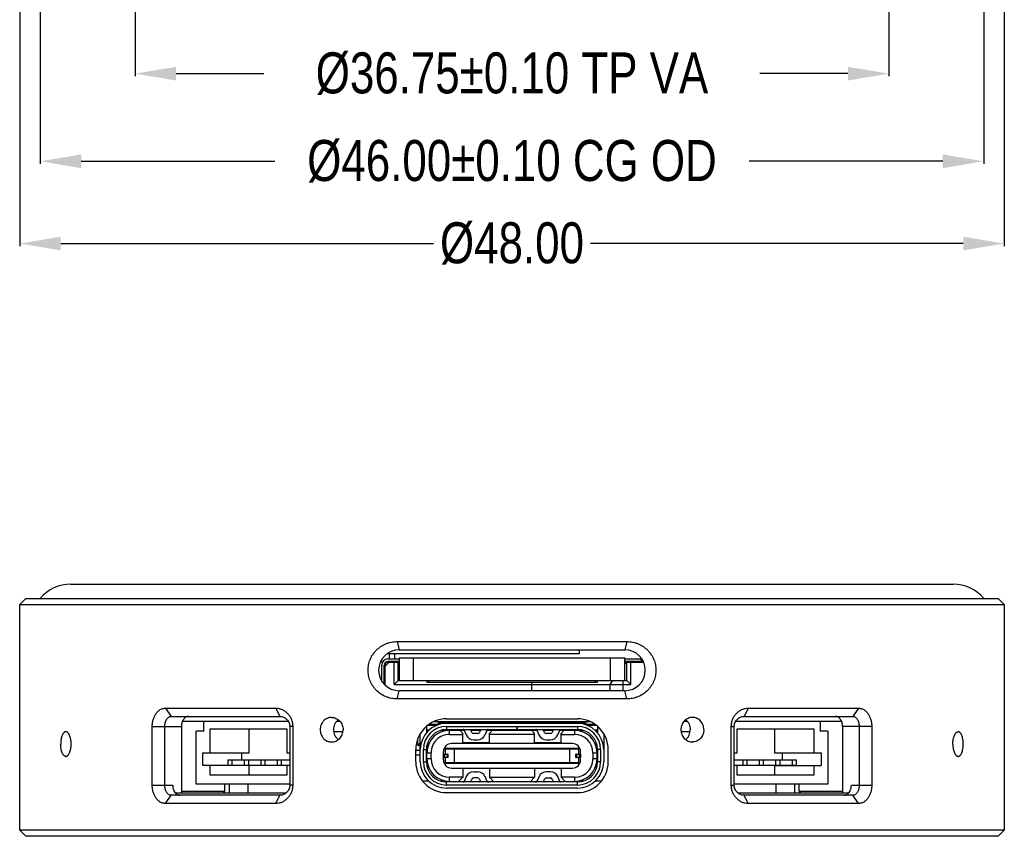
# Model space of a CAD drawing. Header units: inches. Extents: x -68 to 187, y 12 to 135.
# Tile 7 of 10: x 30 to 78, y 18 to 58. Entities that reach past the tile are written whole.
import ezdxf

# ---------------------------------------------------------------- set-up
doc = ezdxf.new("R2010")
doc.units = ezdxf.units.IN
doc.header["$LTSCALE"] = 1.21
doc.header["$MEASUREMENT"] = 0
doc.header["$PDMODE"] = 3
doc.header["$PDSIZE"] = 0.3125
doc.layers.get('0').update_dxf_attribs({"linetype": 'CONTINUOUS'})
doc.layers.get('Defpoints').update_dxf_attribs({"linetype": 'CONTINUOUS'})
doc.layers.add('DIM', color=3, linetype='CONTINUOUS')
doc.styles.get("Standard").update_dxf_attribs({"font": 'txt', "width": 0.8})
doc.dimstyles.get("Standard").update_dxf_attribs({"dimtxt": 0.15625, "dimasz": 0.1875, "dimexe": 0.125, "dimexo": 0.0625, "dimgap": 0.09, "dimtad": 0, "dimtih": 1, "dimtoh": 1, "dimzin": 4, "dimdsep": 46, "dimtxsty": 'Standard', "dimblk": '_FILLED', "dimblk1": '_FILLED', "dimblk2": '_FILLED', "dimcen": 0.09, "dimazin": 1, "dimtp": 0.01, "dimtm": 0.01, "dimtfac": 1, "dimtofl": 0, "dimtmove": 0, "dimatfit": 3, "dimldrblk": '_FILLED', "dimfxl": 1, "dimtolj": 1, "dimtzin": 4, "dimarcsym": 0})

# ---------------------------------------------------------------- blocks, each defined once
blk = doc.blocks.new('_FILLED')
at = {"color": 0, "linetype": 'ByBlock'}
blk.add_solid([(0, 0), (-1, 0.167), (-1, -0.167)], dxfattribs=at)
blk = doc.blocks.new('*D1')
at = {"layer": 'Defpoints', "color": 0}
for p in [(35.367, 85.149), (72.117, 85.149), (72.117, 55.503)]:
    blk.add_point(p, dxfattribs=at)
at = {"layer": 'DIM', "color": 0, "lineweight": -2}
for p, q in [((35.367, 85.086), (35.367, 55.378)), ((72.117, 85.086), (72.117, 55.378)), ((37.367, 55.503), (41.652, 55.503)), ((70.117, 55.503), (65.832, 55.503))]:
    blk.add_line(p, q, dxfattribs=at)
at = {"layer": 'DIM', "color": 0, "lineweight": -2, "xscale": 2, "yscale": 2, "zscale": 2, "rotation": 180}
blk.add_blockref('_FILLED', (35.367, 55.503), dxfattribs=at)
at = {"layer": 'DIM', "color": 0, "lineweight": -2, "xscale": 2, "yscale": 2, "zscale": 2}
blk.add_blockref('_FILLED', (72.117, 55.503), dxfattribs=at)
at = {"layer": 'DIM', "color": 0, "insert": (53.742, 55.503), "char_height": 2, "attachment_point": 5}
blk.add_mtext('\\A1;%%C36.75%%p0.10 TP VA', dxfattribs=at)
blk = doc.blocks.new('*D2')
at = {"layer": 'Defpoints', "color": 0}
for p in [(30.742, 85.149), (76.742, 85.149), (76.742, 51.229)]:
    blk.add_point(p, dxfattribs=at)
at = {"layer": 'DIM', "color": 0, "lineweight": -2}
for p, q in [((30.742, 85.086), (30.742, 51.104)), ((76.742, 85.086), (76.742, 51.104)), ((32.742, 51.229), (42.186, 51.229)), ((74.742, 51.229), (65.299, 51.229))]:
    blk.add_line(p, q, dxfattribs=at)
at = {"layer": 'DIM', "color": 0, "lineweight": -2, "xscale": 2, "yscale": 2, "zscale": 2, "rotation": 180}
blk.add_blockref('_FILLED', (30.742, 51.229), dxfattribs=at)
at = {"layer": 'DIM', "color": 0, "lineweight": -2, "xscale": 2, "yscale": 2, "zscale": 2}
blk.add_blockref('_FILLED', (76.742, 51.229), dxfattribs=at)
at = {"layer": 'DIM', "color": 0, "insert": (53.742, 51.229), "char_height": 2, "attachment_point": 5}
blk.add_mtext('\\A1;%%C46.00%%p0.10 CG OD', dxfattribs=at)
blk = doc.blocks.new('*D3')
at = {"layer": 'Defpoints', "color": 0}
for p in [(29.742, 85.149), (77.742, 85.149), (77.742, 47.216)]:
    blk.add_point(p, dxfattribs=at)
at = {"layer": 'DIM', "color": 0, "lineweight": -2}
for p, q in [((29.742, 85.086), (29.742, 47.091)), ((77.742, 85.086), (77.742, 47.091)), ((31.742, 47.216), (49.919, 47.216)), ((75.742, 47.216), (57.566, 47.216))]:
    blk.add_line(p, q, dxfattribs=at)
at = {"layer": 'DIM', "color": 0, "lineweight": -2, "xscale": 2, "yscale": 2, "zscale": 2, "rotation": 180}
blk.add_blockref('_FILLED', (29.742, 47.216), dxfattribs=at)
at = {"layer": 'DIM', "color": 0, "lineweight": -2, "xscale": 2, "yscale": 2, "zscale": 2}
blk.add_blockref('_FILLED', (77.742, 47.216), dxfattribs=at)
at = {"layer": 'DIM', "color": 0, "insert": (53.742, 47.216), "char_height": 2, "attachment_point": 5}
blk.add_mtext('\\A1;%%C48.00', dxfattribs=at)

msp = doc.modelspace()

# ---------------------------------------------------------------- linework, layer by layer
at = {"color": 7, "linetype": 'Continuous'}
for p, q in [((32.242, 30.605), (75.242, 30.605)), ((30.042, 29.905), (29.742, 29.605)), ((30.042, 29.905), (77.442, 29.905)), ((77.442, 29.905), (77.742, 29.605)), ((29.742, 18.605), (29.742, 29.605)), ((29.742, 29.605), (77.742, 29.605)), ((77.742, 29.605), (77.742, 18.605)), ((48.149, 27.805), (48.242, 27.405)), ((48.149, 27.805), (59.335, 27.805)), ((48.242, 27.405), (59.242, 27.405)), ((57.018, 27.405), (57.018, 27.205)), ((59.335, 27.805), (59.242, 27.405)), ((57.018, 27.205), (47.643, 27.205)), ((47.692, 26.955), (48.242, 26.955)), ((47.75, 27.205), (47.75, 26.955)), ((48.008, 27.205), (48.008, 26.955)), ((48.242, 27.005), (48.242, 25.905)), ((48.242, 27.005), (59.242, 27.005)), ((48.942, 25.905), (48.942, 27.005)), ((58.542, 25.905), (58.542, 27.005)), ((59.242, 25.905), (59.242, 27.005)), ((59.242, 26.955), (60.077, 26.955)), ((60.042, 26.955), (60.042, 26.835)), ((47.436, 26.805), (47.326, 26.805)), ((47.392, 25.879), (47.392, 26.655)), ((47.512, 25.722), (47.512, 26.655)), ((47.512, 26.655), (47.542, 26.655)), ((47.542, 26.655), (47.542, 25.691)), ((47.543, 26.555), (47.552, 26.555)), ((47.552, 26.555), (47.562, 26.552)), ((47.562, 26.605), (47.762, 26.805)), ((47.562, 25.672), (47.562, 26.605)), ((47.692, 26.805), (47.692, 26.835)), ((48.242, 26.835), (47.692, 26.835)), ((47.692, 26.805), (48.242, 26.805)), ((47.992, 25.705), (47.992, 26.805)), ((48.192, 25.905), (48.192, 26.805)), ((48.192, 26.505), (48.242, 26.505)), ((60.042, 26.835), (59.242, 26.835)), ((59.242, 26.805), (60.158, 26.805)), ((59.242, 26.755), (59.342, 26.755)), ((59.342, 25.905), (59.342, 26.805)), ((59.542, 25.705), (59.542, 26.805)), ((47.542, 26.046), (47.562, 26.105)), ((47.562, 26.105), (47.542, 26.105)), ((47.543, 26.155), (47.552, 26.155)), ((47.552, 26.155), (47.562, 26.157)), ((48.192, 25.905), (47.992, 25.705)), ((47.992, 25.705), (59.542, 25.705)), ((48.192, 25.905), (59.342, 25.905)), ((49.592, 25.905), (49.592, 25.805)), ((57.892, 25.805), (49.592, 25.805)), ((49.692, 25.905), (49.692, 25.805)), ((54.692, 25.805), (54.692, 25.405)), ((57.792, 25.905), (57.792, 25.805)), ((57.892, 25.905), (57.892, 25.805)), ((58.529, 25.705), (58.652, 25.905)), ((58.529, 25.405), (58.529, 25.705)), ((59.143, 25.905), (59.143, 25.405)), ((59.542, 25.705), (59.342, 25.905)), ((48.149, 25.005), (48.242, 25.405)), ((59.335, 25.005), (48.149, 25.005)), ((59.242, 25.405), (48.242, 25.405)), ((59.335, 25.005), (59.242, 25.405)), ((36.849, 24.555), (37.131, 24.155)), ((36.849, 24.555), (42.231, 24.555)), ((42.231, 24.555), (42.423, 24.155)), ((65.254, 24.555), (65.062, 24.155)), ((65.254, 24.555), (70.635, 24.555)), ((70.635, 24.555), (70.353, 24.155)), ((37.131, 24.155), (42.423, 24.155)), ((50.552, 24.035), (56.932, 24.035)), ((65.062, 24.155), (70.353, 24.155)), ((36.204, 20.805), (36.204, 23.655)), ((36.204, 23.655), (37.624, 23.655)), ((36.817, 20.805), (36.817, 23.655)), ((37.624, 23.655), (37.624, 20.405)), ((42.843, 23.905), (37.671, 23.905)), ((38.719, 23.436), (38.719, 23.905)), ((39.025, 22.375), (39.025, 23.545)), ((39.025, 23.545), (42.761, 23.545)), ((40.937, 22.375), (40.937, 23.545)), ((42.761, 23.545), (42.761, 22.375)), ((42.91, 23.655), (42.91, 20.805)), ((43.053, 23.655), (42.91, 23.655)), ((43.053, 23.655), (43.053, 20.805)), ((45.363, 23.905), (45.192, 23.905)), ((49.572, 23.67), (49.572, 23.358)), ((50.043, 23.704), (49.614, 23.704)), ((50.142, 23.754), (49.68, 23.754)), ((49.943, 23.905), (57.541, 23.905)), ((50.142, 23.835), (50.142, 23.747)), ((50.142, 23.835), (57.342, 23.835)), ((50.332, 23.905), (50.332, 23.835)), ((56.932, 23.815), (50.552, 23.815)), ((50.552, 23.665), (50.552, 23.515)), ((50.552, 23.665), (56.932, 23.665)), ((50.602, 23.835), (50.602, 23.905)), ((51.102, 23.835), (51.102, 23.905)), ((51.132, 23.905), (51.132, 23.835)), ((51.552, 23.905), (51.552, 23.835)), ((51.892, 23.905), (51.892, 23.835)), ((52.092, 23.905), (52.092, 23.835)), ((52.392, 23.905), (52.392, 23.835)), ((52.592, 23.905), (52.592, 23.835)), ((52.892, 23.905), (52.892, 23.835)), ((53.092, 23.905), (53.092, 23.835)), ((53.392, 23.905), (53.392, 23.835)), ((53.592, 23.905), (53.592, 23.835)), ((53.892, 23.905), (53.892, 23.835)), ((53.987, 23.665), (53.987, 23.515)), ((53.997, 23.515), (53.997, 23.665)), ((54.092, 23.905), (54.092, 23.835)), ((54.392, 23.905), (54.392, 23.835)), ((54.592, 23.905), (54.592, 23.835)), ((54.892, 23.905), (54.892, 23.835)), ((55.092, 23.905), (55.092, 23.835)), ((55.392, 23.905), (55.392, 23.835)), ((55.592, 23.905), (55.592, 23.835)), ((55.932, 23.905), (55.932, 23.835)), ((56.352, 23.905), (56.352, 23.835)), ((56.382, 23.835), (56.382, 23.905)), ((56.882, 23.835), (56.882, 23.905)), ((56.932, 23.665), (56.932, 23.515)), ((57.152, 23.905), (57.152, 23.835)), ((57.342, 23.835), (57.342, 23.747)), ((57.804, 23.754), (57.342, 23.754)), ((57.87, 23.704), (57.441, 23.704)), ((57.912, 23.67), (57.912, 23.358)), ((62.293, 23.905), (62.121, 23.905)), ((64.432, 23.655), (64.574, 23.655)), ((64.432, 20.805), (64.432, 23.655)), ((64.574, 20.805), (64.574, 23.655)), ((69.813, 23.905), (64.641, 23.905)), ((64.723, 23.545), (68.459, 23.545)), ((64.723, 22.375), (64.723, 23.545)), ((66.547, 23.545), (66.547, 22.375)), ((68.459, 23.545), (68.459, 22.375)), ((68.765, 23.905), (68.765, 23.436)), ((71.281, 23.655), (69.86, 23.655)), ((69.86, 23.655), (69.86, 20.405)), ((70.668, 23.655), (70.668, 20.805)), ((71.281, 23.655), (71.281, 20.805)), ((38.348, 20.855), (38.348, 23.436)), ((38.719, 23.436), (38.348, 23.436)), ((45.507, 23.405), (45.058, 23.405)), ((49.272, 21.935), (49.272, 23.315)), ((49.597, 23.475), (49.597, 23.387)), ((49.683, 23.475), (49.597, 23.475)), ((50.275, 23.475), (51.41, 23.475)), ((50.552, 23.515), (56.932, 23.515)), ((50.697, 23.275), (50.697, 23.475)), ((50.697, 23.275), (51.342, 23.275)), ((51.342, 23.325), (51.192, 23.475)), ((51.342, 22.83), (51.342, 23.325)), ((51.405, 23.485), (51.509, 23.252)), ((51.783, 23.374), (51.72, 23.515)), ((51.738, 23.475), (52.196, 23.475)), ((52.06, 23.315), (51.874, 23.315)), ((52.214, 23.515), (52.151, 23.374)), ((52.426, 23.252), (52.529, 23.485)), ((52.524, 23.475), (54.959, 23.475)), ((52.792, 23.475), (52.642, 23.325)), ((52.642, 22.83), (52.642, 23.325)), ((54.842, 23.275), (52.642, 23.275)), ((52.892, 23.475), (52.892, 23.515)), ((53.192, 23.515), (53.192, 23.475)), ((54.292, 23.475), (54.292, 23.515)), ((54.592, 23.515), (54.592, 23.475)), ((54.842, 23.325), (54.692, 23.475)), ((54.842, 22.83), (54.842, 23.325)), ((54.954, 23.485), (55.058, 23.252)), ((55.332, 23.374), (55.269, 23.515)), ((55.287, 23.475), (55.745, 23.475)), ((55.609, 23.315), (55.423, 23.315)), ((55.763, 23.515), (55.7, 23.374)), ((55.975, 23.252), (56.078, 23.485)), ((56.073, 23.475), (57.209, 23.475)), ((56.292, 23.475), (56.142, 23.325)), ((56.142, 22.83), (56.142, 23.325)), ((56.142, 23.275), (56.787, 23.275)), ((56.787, 23.475), (56.787, 23.275)), ((57.887, 23.475), (57.801, 23.475)), ((57.887, 23.387), (57.887, 23.475)), ((58.212, 23.315), (58.212, 21.935)), ((62.434, 23.405), (61.985, 23.405)), ((69.137, 23.436), (68.765, 23.436)), ((69.137, 23.436), (69.137, 20.855)), ((49.137, 23.031), (49.137, 22.784)), ((49.152, 22.749), (49.272, 22.869)), ((49.187, 22.734), (49.272, 22.734)), ((49.594, 22.734), (49.597, 22.734)), ((49.597, 22.085), (49.597, 22.746)), ((50.459, 22.643), (50.522, 22.58)), ((50.522, 22.555), (50.522, 22.58)), ((56.962, 22.58), (50.522, 22.58)), ((56.687, 22.83), (50.797, 22.83)), ((50.857, 22.555), (50.857, 22.58)), ((50.892, 22.555), (50.892, 22.56)), ((51.092, 22.56), (51.092, 22.555)), ((51.127, 22.555), (51.127, 22.58)), ((51.342, 22.875), (52.642, 22.875)), ((51.874, 23.015), (52.06, 23.015)), ((52.357, 22.555), (52.357, 22.58)), ((52.392, 22.555), (52.392, 22.56)), ((52.592, 22.56), (52.592, 22.555)), ((52.627, 22.555), (52.627, 22.58)), ((52.857, 22.555), (52.857, 22.58)), ((52.892, 22.555), (52.892, 22.56)), ((53.092, 22.56), (53.092, 22.555)), ((53.127, 22.555), (53.127, 22.58)), ((53.357, 22.555), (53.357, 22.58)), ((53.392, 22.567), (53.378, 22.58)), ((53.392, 22.555), (53.392, 22.567)), ((53.592, 22.567), (53.606, 22.58)), ((53.592, 22.567), (53.592, 22.555)), ((53.627, 22.555), (53.627, 22.58)), ((53.857, 22.555), (53.857, 22.58)), ((53.892, 22.567), (53.878, 22.58)), ((53.892, 22.555), (53.892, 22.567)), ((54.092, 22.567), (54.106, 22.58)), ((54.092, 22.567), (54.092, 22.555)), ((54.127, 22.555), (54.127, 22.58)), ((54.357, 22.555), (54.357, 22.58)), ((54.392, 22.555), (54.392, 22.56)), ((54.592, 22.56), (54.592, 22.555)), ((54.627, 22.555), (54.627, 22.58)), ((54.842, 22.875), (56.142, 22.875)), ((54.857, 22.555), (54.857, 22.58)), ((54.892, 22.555), (54.892, 22.56)), ((55.092, 22.56), (55.092, 22.555)), ((55.127, 22.555), (55.127, 22.58)), ((55.423, 23.015), (55.609, 23.015)), ((56.357, 22.555), (56.357, 22.58)), ((56.392, 22.555), (56.392, 22.56)), ((56.592, 22.56), (56.592, 22.555)), ((56.627, 22.555), (56.627, 22.58)), ((56.962, 22.58), (57.026, 22.643)), ((56.962, 22.555), (56.962, 22.58)), ((57.887, 22.085), (57.887, 22.746)), ((38.664, 21.759), (38.664, 22.375)), ((38.664, 22.375), (40.937, 22.375)), ((40.577, 22.03), (40.577, 22.375)), ((42.761, 22.375), (42.91, 22.375)), ((49.052, 21.935), (49.052, 22.535)), ((49.272, 22.264), (49.052, 22.264)), ((49.272, 22.484), (49.087, 22.484)), ((49.422, 21.935), (49.422, 22.535)), ((49.422, 22.535), (49.572, 22.535)), ((49.572, 21.935), (49.572, 22.535)), ((49.597, 22.484), (49.572, 22.484)), ((49.597, 22.264), (49.572, 22.264)), ((49.597, 22.375), (49.797, 22.375)), ((49.797, 22.085), (49.597, 22.085)), ((49.797, 22.085), (49.797, 22.375)), ((50.397, 22.03), (50.397, 22.43)), ((50.397, 22.305), (50.597, 22.305)), ((50.627, 22.155), (50.397, 22.155)), ((50.403, 22.155), (50.403, 22.305)), ((50.453, 22.305), (50.453, 22.155)), ((50.497, 22.305), (50.497, 22.555)), ((56.987, 22.555), (50.497, 22.555)), ((50.497, 21.905), (50.497, 22.155)), ((50.598, 22.155), (50.598, 22.305)), ((50.627, 22.305), (50.598, 22.305)), ((50.627, 22.155), (50.627, 22.305)), ((50.939, 21.905), (50.939, 22.555)), ((56.545, 22.555), (56.545, 21.905)), ((56.887, 22.305), (56.857, 22.305)), ((56.857, 22.155), (56.857, 22.305)), ((56.857, 22.155), (56.887, 22.155)), ((56.887, 22.305), (57.087, 22.305)), ((56.887, 22.305), (56.887, 22.155)), ((57.087, 22.155), (56.887, 22.155)), ((56.987, 22.555), (56.987, 22.305)), ((56.987, 22.155), (56.987, 21.905)), ((57.032, 22.155), (57.032, 22.305)), ((57.082, 22.305), (57.082, 22.155)), ((57.087, 22.03), (57.087, 22.43)), ((57.687, 22.375), (57.887, 22.375)), ((57.687, 22.375), (57.687, 22.085)), ((57.887, 22.085), (57.687, 22.085)), ((58.062, 22.535), (57.912, 22.535)), ((57.912, 22.535), (57.912, 21.935)), ((58.062, 22.535), (58.062, 21.935)), ((58.432, 21.935), (58.432, 22.535)), ((64.574, 22.375), (64.723, 22.375)), ((66.547, 22.375), (68.82, 22.375)), ((66.908, 22.375), (66.908, 22.03)), ((68.82, 22.375), (68.82, 21.759)), ((40.937, 21.759), (38.664, 21.759)), ((39.025, 21.293), (39.025, 21.759)), ((39.889, 22.03), (39.889, 21.78)), ((39.889, 22.03), (42.91, 22.03)), ((39.889, 21.78), (42.91, 21.78)), ((40.09, 22.03), (40.09, 21.78)), ((40.577, 21.759), (40.577, 21.78)), ((40.691, 22.03), (40.691, 21.78)), ((40.891, 22.03), (40.891, 21.78)), ((40.937, 21.293), (40.937, 21.759)), ((41.493, 22.03), (41.493, 21.78)), ((41.693, 22.03), (41.693, 21.78)), ((42.294, 22.03), (42.294, 21.78)), ((42.495, 22.03), (42.495, 21.78)), ((42.761, 21.759), (42.761, 21.293)), ((42.91, 21.759), (42.761, 21.759)), ((49.422, 21.935), (49.572, 21.935)), ((50.522, 21.88), (50.459, 21.816)), ((50.497, 21.905), (56.987, 21.905)), ((50.522, 21.88), (50.522, 21.905)), ((50.522, 21.88), (56.962, 21.88)), ((50.797, 21.63), (56.687, 21.63)), ((50.857, 21.905), (50.857, 21.88)), ((50.892, 21.899), (50.892, 21.905)), ((51.092, 21.905), (51.092, 21.899)), ((51.127, 21.88), (51.127, 21.905)), ((51.342, 21.63), (51.342, 21.185)), ((52.357, 21.88), (52.357, 21.905)), ((52.392, 21.899), (52.392, 21.905)), ((52.592, 21.905), (52.592, 21.899)), ((52.627, 21.905), (52.627, 21.88)), ((52.642, 21.63), (52.642, 21.185)), ((52.857, 21.88), (52.857, 21.905)), ((52.892, 21.899), (52.892, 21.905)), ((53.092, 21.905), (53.092, 21.899)), ((53.127, 21.88), (53.127, 21.905)), ((53.357, 21.905), (53.357, 21.88)), ((53.378, 21.88), (53.392, 21.892)), ((53.392, 21.892), (53.392, 21.905)), ((53.592, 21.905), (53.592, 21.892)), ((53.606, 21.88), (53.592, 21.892)), ((53.627, 21.88), (53.627, 21.905)), ((53.857, 21.88), (53.857, 21.905)), ((53.878, 21.88), (53.892, 21.892)), ((53.892, 21.892), (53.892, 21.905)), ((54.092, 21.905), (54.092, 21.892)), ((54.106, 21.88), (54.092, 21.892)), ((54.127, 21.905), (54.127, 21.88)), ((54.357, 21.88), (54.357, 21.905)), ((54.392, 21.899), (54.392, 21.905)), ((54.592, 21.905), (54.592, 21.899)), ((54.627, 21.88), (54.627, 21.905)), ((54.842, 21.63), (54.842, 21.185)), ((54.857, 21.905), (54.857, 21.88)), ((54.892, 21.899), (54.892, 21.905)), ((55.092, 21.905), (55.092, 21.899)), ((55.127, 21.88), (55.127, 21.905)), ((56.142, 21.63), (56.142, 21.185)), ((56.357, 21.88), (56.357, 21.905)), ((56.392, 21.899), (56.392, 21.905)), ((56.592, 21.905), (56.592, 21.899)), ((56.627, 21.905), (56.627, 21.88)), ((56.962, 21.88), (56.962, 21.905)), ((56.962, 21.88), (57.026, 21.816)), ((58.062, 21.935), (57.912, 21.935)), ((64.574, 22.03), (67.595, 22.03)), ((64.574, 21.78), (67.595, 21.78)), ((64.723, 21.759), (64.574, 21.759)), ((64.723, 21.293), (64.723, 21.759)), ((64.989, 22.03), (64.989, 21.78)), ((65.19, 22.03), (65.19, 21.78)), ((65.791, 22.03), (65.791, 21.78)), ((65.992, 22.03), (65.992, 21.78)), ((66.547, 21.759), (68.82, 21.759)), ((66.547, 21.759), (66.547, 21.293)), ((66.593, 22.03), (66.593, 21.78)), ((66.793, 22.03), (66.793, 21.78)), ((66.908, 21.78), (66.908, 21.759)), ((67.395, 22.03), (67.395, 21.78)), ((67.595, 22.03), (67.595, 21.78)), ((68.459, 21.759), (68.459, 21.293)), ((42.761, 21.293), (39.025, 21.293)), ((51.342, 21.185), (50.697, 21.185)), ((50.697, 20.985), (50.697, 21.185)), ((51.142, 20.985), (51.342, 21.185)), ((51.509, 21.217), (51.405, 20.984)), ((51.874, 21.455), (52.06, 21.455)), ((52.06, 21.155), (51.874, 21.155)), ((52.529, 20.984), (52.426, 21.217)), ((52.642, 21.185), (54.842, 21.185)), ((52.642, 21.185), (52.842, 20.985)), ((54.642, 20.985), (54.842, 21.185)), ((55.06, 21.217), (54.956, 20.984)), ((55.611, 21.455), (55.425, 21.455)), ((55.425, 21.155), (55.611, 21.155)), ((56.08, 20.984), (55.977, 21.217)), ((56.787, 21.185), (56.142, 21.185)), ((56.142, 21.185), (56.342, 20.985)), ((56.787, 21.185), (56.787, 20.985)), ((68.459, 21.293), (64.723, 21.293)), ((36.204, 20.805), (37.2, 20.805)), ((42.91, 20.855), (38.348, 20.855)), ((39.742, 20.505), (39.742, 20.855)), ((39.961, 20.855), (39.961, 20.405)), ((40.87, 20.855), (40.87, 20.405)), ((43.053, 20.805), (42.91, 20.805)), ((49.376, 21.004), (49.679, 21.004)), ((50.259, 21.004), (50.342, 21.004)), ((50.342, 21.045), (50.342, 21.004)), ((50.552, 20.805), (50.552, 20.955)), ((56.932, 20.955), (50.552, 20.955)), ((56.932, 20.805), (50.552, 20.805)), ((56.932, 20.655), (50.552, 20.655)), ((50.697, 20.985), (51.405, 20.985)), ((50.742, 20.955), (50.742, 20.985)), ((51.042, 20.985), (51.042, 20.955)), ((51.72, 20.955), (51.783, 21.095)), ((51.734, 20.985), (52.201, 20.985)), ((52.145, 20.985), (52.17, 20.955)), ((52.151, 21.095), (52.214, 20.955)), ((52.529, 20.985), (54.956, 20.985)), ((52.532, 20.984), (52.532, 20.98)), ((54.952, 20.978), (54.952, 20.984)), ((55.271, 20.955), (55.334, 21.095)), ((55.285, 20.985), (55.752, 20.985)), ((55.314, 20.955), (55.339, 20.985)), ((55.702, 21.095), (55.765, 20.955)), ((56.08, 20.985), (56.787, 20.985)), ((56.442, 20.955), (56.442, 20.985)), ((56.742, 20.985), (56.742, 20.955)), ((56.932, 20.805), (56.932, 20.955)), ((57.142, 21.045), (57.142, 21.004)), ((57.142, 21.004), (57.225, 21.004)), ((57.805, 21.004), (58.108, 21.004)), ((64.432, 20.805), (64.574, 20.805)), ((69.137, 20.855), (64.574, 20.855)), ((66.614, 20.405), (66.614, 20.855)), ((67.524, 20.405), (67.524, 20.855)), ((67.742, 20.505), (67.742, 20.855)), ((70.285, 20.805), (71.281, 20.805)), ((36.849, 19.905), (37.131, 20.305)), ((42.423, 20.305), (37.131, 20.305)), ((42.712, 20.405), (37.341, 20.405)), ((37.624, 20.505), (39.742, 20.505)), ((39.742, 20.505), (39.642, 20.405)), ((39.732, 20.495), (39.732, 20.405)), ((42.231, 19.905), (42.423, 20.305)), ((50.552, 20.435), (56.932, 20.435)), ((70.144, 20.405), (64.772, 20.405)), ((70.353, 20.305), (65.062, 20.305)), ((65.254, 19.905), (65.062, 20.305)), ((67.742, 20.505), (69.86, 20.505)), ((67.742, 20.505), (67.842, 20.405)), ((67.752, 20.405), (67.752, 20.495)), ((70.635, 19.905), (70.353, 20.305)), ((42.231, 19.905), (36.849, 19.905)), ((70.635, 19.905), (65.254, 19.905)), ((30.042, 18.305), (29.742, 18.605)), ((77.742, 18.605), (29.742, 18.605)), ((77.442, 18.305), (30.042, 18.305)), ((77.442, 18.305), (77.742, 18.605))]:
    msp.add_line(p, q, dxfattribs=at)
for centre, radius, start, end in [((32.242, 28.647), 1.957, 90, 140.0338), ((75.242, 28.647), 1.957, 39.9662, 90), ((48.242, 26.405), 1, 90, 270), ((59.242, 26.405), 1, 270, 90), ((47.692, 26.655), 0.3, 90, 180), ((47.692, 26.655), 0.18, 90, 180), ((47.692, 26.655), 0.15, 90, 180), ((50.552, 22.535), 1.5, 90, 180), ((56.932, 22.535), 1.5, 0, 90), ((50.552, 22.535), 1.28, 90, 180), ((50.552, 22.535), 1.13, 90, 180), ((56.932, 22.535), 1.28, 0, 90), ((56.932, 22.535), 1.13, 0, 90), ((50.552, 22.535), 0.98, 90, 180), ((50.697, 22.375), 1.1, 90, 180), ((50.697, 22.375), 0.9, 89.9999, 180), ((51.36, 23.465), 0.05, 23.9625, 90), ((51.874, 23.415), 0.4, 203.9625, 270), ((51.874, 23.415), 0.1, 203.9625, 270), ((52.06, 23.415), 0.1, 270, 336.0375), ((52.06, 23.415), 0.4, 270, 336.0375), ((52.575, 23.465), 0.05, 90, 156.0375), ((54.909, 23.465), 0.05, 23.9625, 90), ((55.423, 23.415), 0.4, 203.9625, 270), ((55.423, 23.415), 0.1, 203.9625, 270), ((55.609, 23.415), 0.1, 270, 336.0375), ((55.609, 23.415), 0.4, 270, 336.0375), ((56.124, 23.465), 0.05, 103.2053, 156.0375), ((56.787, 22.375), 1.1, 0, 90), ((56.787, 22.375), 0.9, 360, 90), ((56.932, 22.535), 0.98, 0, 90), ((49.187, 22.784), 0.05, 180, 270), ((50.797, 22.43), 0.4, 90, 180), ((56.687, 22.43), 0.4, 0, 90), ((49.087, 22.684), 0.2, 259.6913, 270), ((50.697, 22.085), 1.1, 180, 270), ((50.697, 22.085), 0.9, 180, 270), ((56.787, 22.085), 1.1, 270, 0), ((56.787, 22.085), 0.9, 269.9999, 0), ((50.552, 21.935), 1.5, 180, 270), ((50.552, 21.935), 1.28, 180, 270), ((50.552, 21.935), 1.13, 180, 270), ((50.552, 21.935), 0.98, 180, 270), ((50.797, 22.03), 0.4, 180, 270), ((56.687, 22.03), 0.4, 270, 360), ((56.932, 21.935), 1.5, 270, 0), ((56.932, 21.935), 1.28, 270, 0), ((56.932, 21.935), 1.13, 270, 0), ((56.932, 21.935), 0.98, 270, 0), ((51.874, 21.055), 0.4, 90, 156.0375), ((51.874, 21.055), 0.1, 90, 156.0375), ((52.06, 21.055), 0.4, 23.9625, 90), ((52.06, 21.055), 0.1, 23.9625, 90), ((55.425, 21.055), 0.4, 90, 156.0375), ((55.425, 21.055), 0.1, 90, 156.0375), ((55.611, 21.055), 0.4, 23.9625, 90), ((55.611, 21.055), 0.1, 23.9625, 90), ((51.36, 21.005), 0.05, 270, 336.0375), ((52.575, 21.005), 0.05, 203.9625, 270), ((52.633, 21.105), 0.15, 233.4852, 270.0023), ((54.852, 21.105), 0.15, 269.9753, 306.5137), ((54.911, 21.005), 0.05, 270, 336.0375), ((56.126, 21.005), 0.05, 203.9625, 270)]:
    msp.add_arc(centre, radius, start, end, dxfattribs=at)
for centre, major_axis, ratio, start_param, end_param in [((60.192, 26.835), (0.15, 0), 1, -3.141593, -2.940235), ((52.375, 22.15), (0, 0.27), 0.175, -3.141593, -2.762185), ((52.61, 22.15), (0, 0.27), 0.175, -3.521, -3.141593), ((54.875, 22.15), (0, 0.27), 0.175, -3.141593, -2.762185), ((55.11, 22.15), (0, 0.27), 0.175, -3.521, -3.141593)]:
    msp.add_ellipse(centre, major_axis=major_axis, ratio=ratio, start_param=start_param, end_param=end_param, dxfattribs=at)
for points, knots in [([(48.149, 25.005), (48.101, 25.005), (48.005, 25.009), (47.863, 25.031), (47.723, 25.066), (47.544, 25.131), (47.335, 25.244), (47.154, 25.395), (47.031, 25.534), (46.95, 25.645), (46.881, 25.763), (46.806, 25.925), (46.742, 26.139), (46.717, 26.405), (46.742, 26.67), (46.806, 26.884), (46.881, 27.047), (46.95, 27.164), (47.031, 27.275), (47.154, 27.414), (47.335, 27.565), (47.544, 27.678), (47.723, 27.743), (47.863, 27.778), (48.005, 27.8), (48.101, 27.805), (48.149, 27.805)], [0, 0, 0, 0, 0.032431, 0.064887, 0.097307, 0.129641, 0.193766, 0.256987, 0.288224, 0.319172, 0.34984, 0.38025, 0.440375, 0.500014, 0.559652, 0.619778, 0.650188, 0.680856, 0.711805, 0.743042, 0.806263, 0.870389, 0.902723, 0.935142, 0.967601, 1, 1, 1, 1]), ([(59.335, 27.805), (59.383, 27.805), (59.479, 27.8), (59.622, 27.778), (59.761, 27.743), (59.94, 27.678), (60.149, 27.565), (60.33, 27.414), (60.453, 27.275), (60.534, 27.164), (60.603, 27.047), (60.678, 26.884), (60.742, 26.67), (60.768, 26.405), (60.742, 26.139), (60.678, 25.925), (60.603, 25.762), (60.534, 25.645), (60.453, 25.534), (60.33, 25.395), (60.149, 25.244), (59.94, 25.131), (59.761, 25.066), (59.621, 25.031), (59.479, 25.009), (59.383, 25.005), (59.335, 25.005)], [0, 0, 0, 0, 0.032431, 0.064887, 0.097307, 0.129641, 0.193766, 0.256987, 0.288224, 0.319172, 0.34984, 0.38025, 0.440375, 0.500014, 0.559652, 0.619778, 0.650188, 0.680856, 0.711805, 0.743042, 0.806263, 0.870389, 0.902723, 0.935142, 0.967601, 1, 1, 1, 1]), ([(36.204, 23.655), (36.204, 23.712), (36.211, 23.826), (36.246, 23.993), (36.303, 24.147), (36.381, 24.285), (36.478, 24.4), (36.573, 24.474), (36.656, 24.516), (36.719, 24.538), (36.784, 24.552), (36.828, 24.555), (36.849, 24.555)], [0, 0, 0, 0, 0.14111, 0.280156, 0.415132, 0.544355, 0.666765, 0.782334, 0.838026, 0.892625, 0.946518, 1, 1, 1, 1]), ([(42.231, 24.555), (42.285, 24.555), (42.394, 24.542), (42.551, 24.489), (42.695, 24.403), (42.82, 24.288), (42.922, 24.15), (42.997, 23.994), (43.042, 23.827), (43.053, 23.712), (43.053, 23.655)], [0, 0, 0, 0, 0.120264, 0.241986, 0.365439, 0.490537, 0.616952, 0.744263, 0.872091, 1, 1, 1, 1]), ([(64.432, 23.655), (64.432, 23.712), (64.442, 23.828), (64.488, 23.995), (64.563, 24.15), (64.665, 24.288), (64.79, 24.403), (64.934, 24.489), (65.09, 24.542), (65.199, 24.555), (65.254, 24.555)], [0, 0, 0, 0, 0.128029, 0.255853, 0.38316, 0.509569, 0.634662, 0.758108, 0.879824, 1, 1, 1, 1]), ([(70.635, 24.555), (70.657, 24.555), (70.701, 24.552), (70.765, 24.538), (70.829, 24.516), (70.911, 24.474), (71.007, 24.4), (71.104, 24.285), (71.182, 24.147), (71.239, 23.992), (71.273, 23.826), (71.281, 23.712), (71.281, 23.655)], [0, 0, 0, 0, 0.053566, 0.107455, 0.162058, 0.217753, 0.333332, 0.455752, 0.584985, 0.71997, 0.859021, 1, 1, 1, 1]), ([(36.817, 23.655), (36.817, 23.687), (36.82, 23.75), (36.837, 23.842), (36.864, 23.928), (36.901, 24.004), (36.948, 24.068), (37.003, 24.117), (37.055, 24.143), (37.098, 24.153), (37.12, 24.155), (37.131, 24.155)], [0, 0, 0, 0, 0.147659, 0.292452, 0.431597, 0.562709, 0.684222, 0.795989, 0.899865, 0.950168, 1, 1, 1, 1]), ([(37.976, 24.155), (37.953, 24.155), (37.906, 24.148), (37.839, 24.119), (37.777, 24.072), (37.724, 24.009), (37.68, 23.933), (37.637, 23.816), (37.624, 23.719), (37.624, 23.655)], [0, 0, 0, 0, 0.103383, 0.2101, 0.323201, 0.444454, 0.574223, 0.711598, 1, 1, 1, 1]), ([(42.423, 24.155), (42.454, 24.155), (42.519, 24.148), (42.611, 24.118), (42.696, 24.07), (42.771, 24.007), (42.832, 23.93), (42.876, 23.844), (42.904, 23.751), (42.91, 23.687), (42.91, 23.655)], [0, 0, 0, 0, 0.123565, 0.248382, 0.374088, 0.500127, 0.625953, 0.751219, 0.875873, 1, 1, 1, 1]), ([(44.946, 24.105), (44.91, 24.105), (44.855, 24.099), (44.784, 24.08), (44.715, 24.053), (44.634, 24.006), (44.564, 23.944), (44.515, 23.886), (44.472, 23.822), (44.429, 23.735), (44.398, 23.622), (44.387, 23.505), (44.398, 23.387), (44.429, 23.274), (44.472, 23.187), (44.515, 23.123), (44.564, 23.065), (44.634, 23.003), (44.715, 22.956), (44.784, 22.93), (44.855, 22.91), (44.91, 22.905), (44.946, 22.905)], [0, 0, 0, 0, 0.060316, 0.090587, 0.120964, 0.182108, 0.24407, 0.275433, 0.307027, 0.37078, 0.435207, 0.5, 0.564793, 0.62922, 0.692973, 0.724567, 0.75593, 0.817892, 0.879036, 0.909413, 0.939684, 1, 1, 1, 1]), ([(44.946, 24.105), (44.983, 24.105), (45.056, 24.097), (45.162, 24.062), (45.26, 24.006), (45.345, 23.931), (45.416, 23.839), (45.468, 23.735), (45.5, 23.622), (45.507, 23.544), (45.507, 23.505)], [0, 0, 0, 0, 0.120428, 0.241744, 0.364442, 0.488788, 0.614805, 0.74229, 0.870858, 1, 1, 1, 1]), ([(62.538, 24.105), (62.502, 24.105), (62.428, 24.097), (62.322, 24.062), (62.225, 24.006), (62.139, 23.931), (62.069, 23.839), (62.017, 23.735), (61.984, 23.622), (61.974, 23.505), (61.984, 23.387), (62.017, 23.274), (62.069, 23.17), (62.139, 23.078), (62.225, 23.003), (62.322, 22.947), (62.428, 22.912), (62.502, 22.905), (62.538, 22.905)], [0, 0, 0, 0, 0.060214, 0.120872, 0.182221, 0.244394, 0.307402, 0.371145, 0.435429, 0.5, 0.564571, 0.628855, 0.692598, 0.755606, 0.817779, 0.879128, 0.939786, 1, 1, 1, 1]), ([(63.094, 23.505), (63.094, 23.544), (63.087, 23.622), (63.055, 23.735), (63.004, 23.839), (62.935, 23.931), (62.85, 24.006), (62.753, 24.062), (62.648, 24.097), (62.575, 24.105), (62.538, 24.105)], [0, 0, 0, 0, 0.129627, 0.258521, 0.386067, 0.511873, 0.635837, 0.758163, 0.87933, 1, 1, 1, 1]), ([(64.574, 23.655), (64.574, 23.687), (64.58, 23.751), (64.608, 23.844), (64.653, 23.93), (64.714, 24.007), (64.788, 24.07), (64.873, 24.118), (64.966, 24.148), (65.03, 24.155), (65.062, 24.155)], [0, 0, 0, 0, 0.124244, 0.248895, 0.374157, 0.499979, 0.626014, 0.751714, 0.876526, 1, 1, 1, 1]), ([(69.86, 23.655), (69.86, 23.719), (69.848, 23.816), (69.804, 23.933), (69.76, 24.009), (69.707, 24.072), (69.646, 24.119), (69.579, 24.148), (69.531, 24.155), (69.508, 24.155)], [0, 0, 0, 0, 0.288402, 0.425777, 0.555546, 0.6768, 0.7899, 0.896617, 1, 1, 1, 1]), ([(70.353, 24.155), (70.364, 24.155), (70.386, 24.153), (70.429, 24.143), (70.481, 24.117), (70.536, 24.068), (70.583, 24.004), (70.621, 23.928), (70.648, 23.842), (70.664, 23.75), (70.668, 23.686), (70.668, 23.655)], [0, 0, 0, 0, 0.049909, 0.100209, 0.204094, 0.315873, 0.437398, 0.568523, 0.707678, 0.852479, 1, 1, 1, 1]), ([(45.277, 23.021), (45.242, 23.049), (45.177, 23.114), (45.105, 23.232), (45.061, 23.365), (45.046, 23.505), (45.061, 23.645), (45.105, 23.778), (45.177, 23.896), (45.242, 23.961), (45.277, 23.989)], [0, 0, 0, 0, 0.122226, 0.246612, 0.3728, 0.500008, 0.627216, 0.7534, 0.877779, 1, 1, 1, 1]), ([(62.208, 23.988), (62.243, 23.96), (62.307, 23.895), (62.379, 23.777), (62.424, 23.645), (62.434, 23.551), (62.434, 23.505)], [0, 0, 0, 0, 0.24445, 0.493216, 0.745587, 1, 1, 1, 1]), ([(31.991, 23.405), (31.982, 23.405), (31.965, 23.403), (31.941, 23.394), (31.917, 23.379), (31.893, 23.359), (31.872, 23.333), (31.843, 23.291), (31.811, 23.226), (31.782, 23.135), (31.76, 23.032), (31.747, 22.921), (31.744, 22.844), (31.744, 22.805)], [0, 0, 0, 0, 0.035913, 0.07319, 0.11318, 0.156892, 0.204982, 0.257796, 0.377718, 0.515589, 0.66827, 0.831429, 1, 1, 1, 1]), ([(31.991, 22.205), (31.999, 22.205), (32.016, 22.207), (32.042, 22.216), (32.066, 22.23), (32.09, 22.25), (32.113, 22.276), (32.143, 22.318), (32.177, 22.383), (32.209, 22.474), (32.233, 22.577), (32.248, 22.689), (32.253, 22.805), (32.248, 22.921), (32.233, 23.032), (32.209, 23.135), (32.177, 23.226), (32.143, 23.291), (32.113, 23.333), (32.09, 23.359), (32.066, 23.379), (32.042, 23.394), (32.016, 23.403), (31.999, 23.405), (31.991, 23.405)], [0, 0, 0, 0, 0.017901, 0.036646, 0.056861, 0.078998, 0.103334, 0.130006, 0.190322, 0.259297, 0.335355, 0.416394, 0.5, 0.583606, 0.664645, 0.740703, 0.809678, 0.869994, 0.896666, 0.921002, 0.943139, 0.963354, 0.982099, 1, 1, 1, 1]), ([(44.946, 22.905), (44.983, 22.905), (45.056, 22.912), (45.162, 22.947), (45.26, 23.003), (45.345, 23.078), (45.416, 23.17), (45.468, 23.274), (45.5, 23.387), (45.507, 23.465), (45.507, 23.505)], [0, 0, 0, 0, 0.120428, 0.241744, 0.364442, 0.488788, 0.614805, 0.742289, 0.870858, 1, 1, 1, 1]), ([(62.208, 23.021), (62.243, 23.049), (62.307, 23.114), (62.379, 23.232), (62.424, 23.364), (62.434, 23.458), (62.434, 23.505)], [0, 0, 0, 0, 0.244451, 0.493218, 0.745588, 1, 1, 1, 1]), ([(63.094, 23.505), (63.094, 23.465), (63.087, 23.387), (63.055, 23.274), (63.004, 23.17), (62.935, 23.078), (62.85, 23.003), (62.753, 22.947), (62.648, 22.912), (62.575, 22.905), (62.538, 22.905)], [0, 0, 0, 0, 0.129627, 0.258521, 0.386067, 0.511873, 0.635837, 0.758163, 0.87933, 1, 1, 1, 1]), ([(75.233, 22.805), (75.233, 22.844), (75.237, 22.921), (75.251, 23.032), (75.275, 23.135), (75.307, 23.226), (75.341, 23.291), (75.371, 23.333), (75.394, 23.359), (75.418, 23.379), (75.443, 23.394), (75.468, 23.403), (75.485, 23.405), (75.494, 23.405)], [0, 0, 0, 0, 0.167211, 0.329291, 0.481406, 0.619355, 0.739987, 0.793332, 0.842004, 0.886277, 0.926708, 0.964198, 1, 1, 1, 1]), ([(75.494, 22.205), (75.502, 22.205), (75.519, 22.207), (75.544, 22.216), (75.568, 22.23), (75.591, 22.25), (75.613, 22.276), (75.642, 22.318), (75.673, 22.383), (75.702, 22.474), (75.724, 22.577), (75.737, 22.689), (75.742, 22.805), (75.737, 22.921), (75.724, 23.032), (75.702, 23.135), (75.673, 23.226), (75.642, 23.291), (75.613, 23.333), (75.591, 23.359), (75.568, 23.379), (75.544, 23.394), (75.519, 23.403), (75.502, 23.405), (75.494, 23.405)], [0, 0, 0, 0, 0.017956, 0.036595, 0.05659, 0.078446, 0.102491, 0.128898, 0.188859, 0.257794, 0.334135, 0.415714, 0.5, 0.584286, 0.665865, 0.742206, 0.811141, 0.871102, 0.897509, 0.921554, 0.94341, 0.963405, 0.982043, 1, 1, 1, 1]), ([(31.991, 22.205), (31.982, 22.205), (31.965, 22.207), (31.941, 22.216), (31.917, 22.23), (31.893, 22.25), (31.872, 22.276), (31.843, 22.318), (31.811, 22.383), (31.782, 22.474), (31.76, 22.577), (31.747, 22.689), (31.744, 22.766), (31.744, 22.805)], [0, 0, 0, 0, 0.035913, 0.07319, 0.11318, 0.156892, 0.204982, 0.257796, 0.377718, 0.515589, 0.66827, 0.831429, 1, 1, 1, 1]), ([(50.892, 22.56), (50.891, 22.563), (50.888, 22.568), (50.883, 22.576), (50.878, 22.58), (50.875, 22.58)], [0, 0, 0, 0, 0.347711, 0.623552, 1, 1, 1, 1]), ([(51.092, 22.56), (51.093, 22.563), (51.096, 22.568), (51.101, 22.576), (51.106, 22.58), (51.11, 22.58)], [0, 0, 0, 0, 0.347757, 0.623556, 1, 1, 1, 1]), ([(52.392, 22.56), (52.391, 22.563), (52.388, 22.568), (52.383, 22.576), (52.378, 22.58), (52.375, 22.58)], [0, 0, 0, 0, 0.347787, 0.623569, 1, 1, 1, 1]), ([(52.61, 22.58), (52.606, 22.58), (52.601, 22.576), (52.596, 22.568), (52.593, 22.563), (52.592, 22.56)], [0, 0, 0, 0, 0.376431, 0.652213, 1, 1, 1, 1]), ([(52.892, 22.56), (52.891, 22.563), (52.888, 22.568), (52.883, 22.576), (52.878, 22.58), (52.875, 22.58)], [0, 0, 0, 0, 0.347712, 0.623552, 1, 1, 1, 1]), ([(53.092, 22.56), (53.093, 22.563), (53.096, 22.568), (53.101, 22.576), (53.106, 22.58), (53.11, 22.58)], [0, 0, 0, 0, 0.347757, 0.623556, 1, 1, 1, 1]), ([(54.392, 22.56), (54.391, 22.563), (54.388, 22.568), (54.383, 22.576), (54.378, 22.58), (54.375, 22.58)], [0, 0, 0, 0, 0.347712, 0.623552, 1, 1, 1, 1]), ([(54.592, 22.56), (54.593, 22.563), (54.596, 22.568), (54.601, 22.576), (54.606, 22.58), (54.61, 22.58)], [0, 0, 0, 0, 0.347757, 0.623556, 1, 1, 1, 1]), ([(54.892, 22.56), (54.891, 22.563), (54.888, 22.568), (54.883, 22.576), (54.878, 22.58), (54.875, 22.58)], [0, 0, 0, 0, 0.347787, 0.623569, 1, 1, 1, 1]), ([(55.11, 22.58), (55.106, 22.58), (55.101, 22.576), (55.096, 22.568), (55.093, 22.563), (55.092, 22.56)], [0, 0, 0, 0, 0.376431, 0.652213, 1, 1, 1, 1]), ([(56.392, 22.56), (56.391, 22.563), (56.388, 22.568), (56.383, 22.576), (56.378, 22.58), (56.375, 22.58)], [0, 0, 0, 0, 0.347712, 0.623552, 1, 1, 1, 1]), ([(56.592, 22.56), (56.593, 22.563), (56.596, 22.568), (56.601, 22.576), (56.606, 22.58), (56.61, 22.58)], [0, 0, 0, 0, 0.347756, 0.623556, 1, 1, 1, 1]), ([(75.233, 22.805), (75.233, 22.766), (75.237, 22.689), (75.251, 22.577), (75.275, 22.474), (75.307, 22.383), (75.341, 22.318), (75.371, 22.276), (75.394, 22.25), (75.418, 22.23), (75.443, 22.216), (75.468, 22.207), (75.485, 22.205), (75.494, 22.205)], [0, 0, 0, 0, 0.167211, 0.329291, 0.481406, 0.619355, 0.739987, 0.793332, 0.842004, 0.886277, 0.926708, 0.964198, 1, 1, 1, 1]), ([(50.892, 21.899), (50.891, 21.896), (50.888, 21.891), (50.883, 21.884), (50.878, 21.88), (50.875, 21.88)], [0, 0, 0, 0, 0.347798, 0.623575, 1, 1, 1, 1]), ([(51.092, 21.899), (51.093, 21.896), (51.096, 21.891), (51.101, 21.884), (51.106, 21.88), (51.11, 21.88)], [0, 0, 0, 0, 0.347754, 0.623571, 1, 1, 1, 1]), ([(52.875, 21.88), (52.878, 21.88), (52.883, 21.884), (52.888, 21.891), (52.891, 21.896), (52.892, 21.899)], [0, 0, 0, 0, 0.376436, 0.652267, 1, 1, 1, 1]), ([(53.11, 21.88), (53.106, 21.88), (53.101, 21.884), (53.096, 21.891), (53.093, 21.896), (53.092, 21.899)], [0, 0, 0, 0, 0.376431, 0.652221, 1, 1, 1, 1]), ([(54.375, 21.88), (54.378, 21.88), (54.383, 21.884), (54.388, 21.891), (54.391, 21.896), (54.392, 21.899)], [0, 0, 0, 0, 0.376436, 0.652267, 1, 1, 1, 1]), ([(54.61, 21.88), (54.606, 21.88), (54.601, 21.884), (54.596, 21.891), (54.593, 21.896), (54.592, 21.899)], [0, 0, 0, 0, 0.376431, 0.652221, 1, 1, 1, 1]), ([(56.392, 21.899), (56.391, 21.896), (56.388, 21.891), (56.383, 21.884), (56.378, 21.88), (56.375, 21.88)], [0, 0, 0, 0, 0.347798, 0.623575, 1, 1, 1, 1]), ([(56.592, 21.899), (56.593, 21.896), (56.596, 21.891), (56.601, 21.884), (56.606, 21.88), (56.61, 21.88)], [0, 0, 0, 0, 0.347754, 0.623571, 1, 1, 1, 1]), ([(36.849, 19.905), (36.828, 19.905), (36.784, 19.908), (36.719, 19.921), (36.656, 19.943), (36.573, 19.985), (36.478, 20.059), (36.381, 20.174), (36.303, 20.312), (36.246, 20.467), (36.211, 20.633), (36.204, 20.747), (36.204, 20.805)], [0, 0, 0, 0, 0.053566, 0.107455, 0.162058, 0.217753, 0.333332, 0.455752, 0.584985, 0.71997, 0.859021, 1, 1, 1, 1]), ([(37.131, 20.305), (37.12, 20.305), (37.098, 20.306), (37.055, 20.316), (37.003, 20.342), (36.948, 20.391), (36.901, 20.455), (36.864, 20.532), (36.837, 20.617), (36.82, 20.709), (36.817, 20.773), (36.817, 20.805)], [0, 0, 0, 0, 0.049909, 0.100209, 0.204094, 0.315873, 0.437398, 0.568523, 0.707678, 0.852479, 1, 1, 1, 1]), ([(37.2, 20.805), (37.2, 20.766), (37.204, 20.708), (37.22, 20.634), (37.25, 20.533), (37.294, 20.454), (37.341, 20.404)], [0, 0, 0, 0, 0.267485, 0.398961, 0.527695, 1, 1, 1, 1]), ([(43.053, 20.805), (43.053, 20.747), (43.042, 20.632), (42.997, 20.465), (42.922, 20.309), (42.82, 20.171), (42.695, 20.056), (42.551, 19.97), (42.394, 19.917), (42.285, 19.905), (42.231, 19.905)], [0, 0, 0, 0, 0.128029, 0.255853, 0.38316, 0.509569, 0.634662, 0.758108, 0.879824, 1, 1, 1, 1]), ([(42.91, 20.805), (42.91, 20.773), (42.904, 20.708), (42.876, 20.615), (42.832, 20.529), (42.771, 20.452), (42.696, 20.389), (42.611, 20.341), (42.519, 20.311), (42.454, 20.305), (42.423, 20.305)], [0, 0, 0, 0, 0.124244, 0.248895, 0.374157, 0.499979, 0.626014, 0.751714, 0.876526, 1, 1, 1, 1]), ([(65.254, 19.905), (65.199, 19.905), (65.09, 19.917), (64.934, 19.97), (64.79, 20.057), (64.664, 20.171), (64.563, 20.309), (64.488, 20.465), (64.442, 20.632), (64.432, 20.747), (64.432, 20.805)], [0, 0, 0, 0, 0.120264, 0.241986, 0.365439, 0.490537, 0.616952, 0.744263, 0.872091, 1, 1, 1, 1]), ([(65.062, 20.305), (65.03, 20.305), (64.966, 20.311), (64.873, 20.341), (64.788, 20.389), (64.714, 20.452), (64.653, 20.529), (64.608, 20.615), (64.58, 20.708), (64.574, 20.773), (64.574, 20.805)], [0, 0, 0, 0, 0.123565, 0.248382, 0.374088, 0.500127, 0.625953, 0.751219, 0.875873, 1, 1, 1, 1]), ([(70.144, 20.404), (70.191, 20.454), (70.234, 20.533), (70.265, 20.634), (70.28, 20.708), (70.285, 20.766), (70.285, 20.805)], [0, 0, 0, 0, 0.472305, 0.601039, 0.732515, 1, 1, 1, 1]), ([(70.668, 20.805), (70.668, 20.773), (70.664, 20.709), (70.648, 20.617), (70.62, 20.531), (70.583, 20.455), (70.536, 20.391), (70.481, 20.342), (70.429, 20.316), (70.386, 20.306), (70.364, 20.305), (70.353, 20.305)], [0, 0, 0, 0, 0.147659, 0.292452, 0.431597, 0.562709, 0.684222, 0.795989, 0.899865, 0.950168, 1, 1, 1, 1]), ([(71.281, 20.805), (71.281, 20.747), (71.273, 20.633), (71.238, 20.467), (71.182, 20.312), (71.104, 20.174), (71.007, 20.059), (70.911, 19.985), (70.829, 19.943), (70.765, 19.921), (70.701, 19.908), (70.657, 19.905), (70.635, 19.905)], [0, 0, 0, 0, 0.14111, 0.280156, 0.415132, 0.544355, 0.666765, 0.782334, 0.838026, 0.892625, 0.946518, 1, 1, 1, 1]), ([(37.341, 20.404), (37.355, 20.389), (37.387, 20.361), (37.439, 20.329), (37.496, 20.309), (37.534, 20.305), (37.554, 20.305)], [0, 0, 0, 0, 0.266663, 0.519544, 0.76229, 1, 1, 1, 1]), ([(69.931, 20.305), (69.95, 20.305), (69.989, 20.309), (70.045, 20.329), (70.098, 20.361), (70.129, 20.389), (70.144, 20.404)], [0, 0, 0, 0, 0.23771, 0.480456, 0.733337, 1, 1, 1, 1])]:
    msp.add_open_spline(points, degree=3, knots=knots, dxfattribs=at)

# ---------------------------------------------------------------- dimensions: what is measured, and where the dimension line sits
at = {"layer": 'DIM'}
for base, p1, p2, override, picture, middle in [((77.742, 47.216), (29.742, 85.149), (77.742, 85.149), {"dimtxt": 2, "dimasz": 2, "dimtih": 0, "dimtoh": 0, "dimzin": 0, "dimpost": '%%C<>', "dimcen": 0.198, "dimadec": 0, "dimazin": 0, "dimtp": 0, "dimtm": 0, "dimtdec": 4, "dimtzin": 0}, '*D3', (53.742, 47.216)), ((76.742, 51.229), (30.742, 85.149), (76.742, 85.149), {"dimtxt": 2, "dimasz": 2, "dimtih": 0, "dimtoh": 0, "dimzin": 0, "dimpost": '%%C<> CG OD', "dimblk": '_FILLED', "dimcen": 0.198, "dimadec": 0, "dimazin": 0, "dimtol": 1, "dimtp": 0.1, "dimtm": 0.1, "dimtzin": 0}, '*D2', (53.742, 51.229)), ((72.117, 55.503), (35.367, 85.149), (72.117, 85.149), {"dimtxt": 2, "dimasz": 2, "dimgap": 0.09, "dimtih": 0, "dimtoh": 0, "dimzin": 0, "dimpost": '%%C<> TP VA', "dimcen": 0.198, "dimadec": 0, "dimazin": 0, "dimtol": 1, "dimlim": 0, "dimtp": 0.1, "dimtm": 0.1, "dimtdec": 2, "dimtzin": 0}, '*D1', (53.742, 55.503))]:
    dim = msp.add_linear_dim(base=base, p1=p1, p2=p2, dimstyle='Standard', override=override, dxfattribs=at)
    dim.commit()
    dim.dimension.update_dxf_attribs({"geometry": picture, "text_midpoint": middle})

doc.saveas('drawing.dxf')
